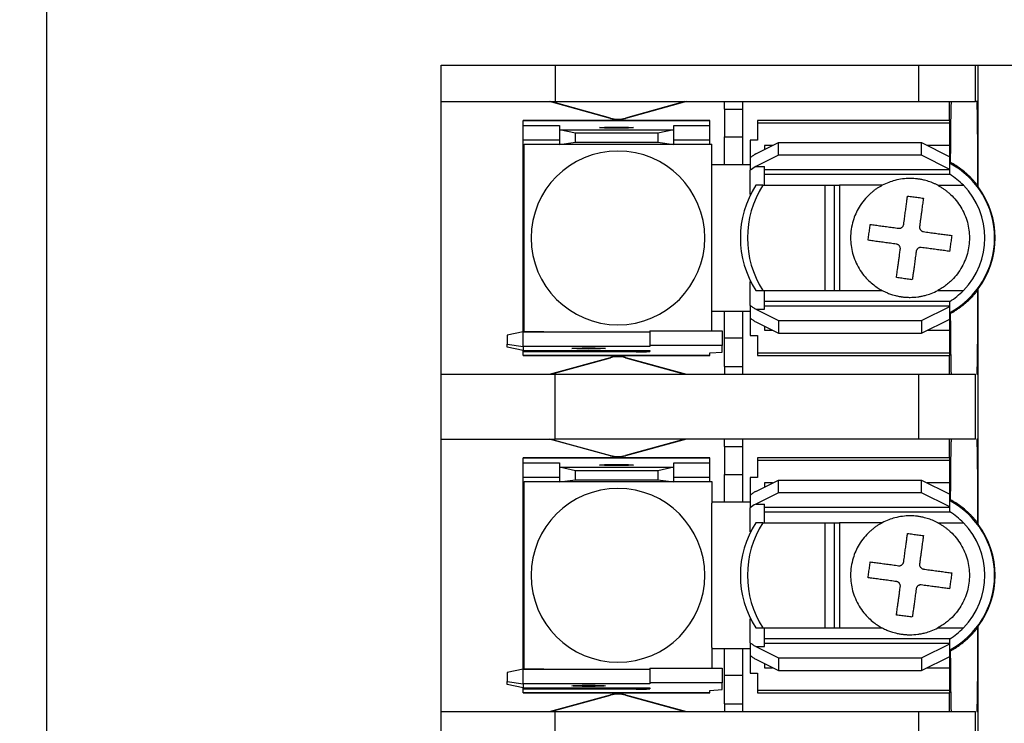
# Model space of a CAD drawing. Header units: millimetres. Extents: x 19 to 819, y 19 to 629.
# Tile 5 of 17: x 139 to 194, y 482 to 521. Entities that reach past the tile are written whole.
import ezdxf

# ---------------------------------------------------------------- set-up
doc = ezdxf.new("R2010")
doc.units = ezdxf.units.MM
doc.header["$LTSCALE"] = 3
doc.linetypes.add('SLD-Solid', pattern=[0])
doc.styles.add('SLDTEXTSTYLE0', font='VERDANA.TTF')
doc.dimstyles.new('SLDDIMSTYLE1', dxfattribs={"dimtxt": 6.474023, "dimasz": 9.906, "dimexe": 0, "dimexo": 0.0625, "dimgap": 1.618506, "dimtad": 0, "dimtih": 1, "dimtoh": 1, "dimrnd": 1e-09, "dimzin": 12, "dimdsep": 46, "dimtxsty": 'SLDTEXTSTYLE0', "dimsah": 1, "dimcen": 0.09, "dimadec": 0, "dimazin": 3, "dimtfac": 1, "dimtofl": 0, "dimtmove": 0, "dimatfit": 3, "dimfxl": 0, "dimfrac": 2, "dimtolj": 1, "dimtzin": 12, "dimarcsym": 0})

# ---------------------------------------------------------------- blocks, each defined once
blk = doc.blocks.new('_D_7')
at = {"color": 7, "linetype": 'SLD-Solid', "lineweight": 0}
for p, q in [((144.024, 547.491), (91.608, 547.491)), ((101.133, 547.491), (101.133, 502.773)), ((91.514, 491.035), (89.34, 491.035)), ((89.34, 491.035), (89.34, 480.745)), ((110.752, 491.035), (112.926, 491.035)), ((112.926, 491.035), (112.926, 480.745)), ((89.34, 480.745), (91.514, 480.745)), ((112.926, 480.745), (110.752, 480.745)), ((101.133, 433.191), (101.133, 479.296)), ((144.024, 433.191), (91.608, 433.191))]:
    blk.add_line(p, q, dxfattribs=at)
at = {"color": 7, "linetype": 'SLD-Solid', "lineweight": 18}
for points in [[(101.133, 547.491), (99.609, 537.585), (102.657, 537.585)], [(101.133, 433.191), (102.657, 443.097), (99.609, 443.097)]]:
    blk.add_solid(points, dxfattribs=at)
at = {"color": 7, "linetype": 'SLD-Solid', "lineweight": 18, "char_height": 6.35, "attachment_point": 1, "style": 'SLDTEXTSTYLE0'}
for s, insert in [('114.3', (88.821, 500.549)), ('4.50', (91.514, 488.81))]:
    blk.add_mtext(s, dxfattribs=dict(at, insert=insert))

msp = doc.modelspace()

# ---------------------------------------------------------------- linework, layer by layer
for p, q in [((140.959, 454.491), (140.959, 526.191)), ((162.859, 516.65), (162.859, 518.68)), ((162.859, 518.68), (169.209, 518.68)), ((169.209, 518.68), (169.209, 516.65)), ((169.209, 518.68), (189.39, 518.68)), ((189.39, 518.68), (189.39, 516.65)), ((189.39, 518.68), (192.565, 518.68)), ((192.565, 516.65), (192.565, 518.68)), ((192.565, 518.68), (192.704, 518.68)), ((192.704, 516.65), (192.704, 518.68)), ((192.704, 518.68), (209.214, 518.68)), ((162.859, 516.65), (169.209, 516.65)), ((162.859, 501.512), (162.859, 516.65)), ((172.271, 515.716), (168.879, 516.65)), ((172.276, 515.737), (168.962, 516.65)), ((169.209, 516.65), (189.39, 516.65)), ((176.415, 516.65), (173.101, 515.737)), ((176.499, 516.65), (173.107, 515.716)), ((178.607, 516.239), (178.607, 516.65)), ((179.623, 516.239), (179.623, 516.65)), ((189.39, 516.65), (192.565, 516.65)), ((191.116, 515.609), (191.116, 516.65)), ((192.628, 516.65), (192.565, 516.65)), ((192.704, 516.65), (192.628, 516.65)), ((192.704, 511.913), (192.704, 516.65)), ((178.607, 516.239), (178.607, 514.686)), ((178.607, 516.239), (179.623, 516.239)), ((179.623, 514.686), (179.623, 516.239)), ((177.794, 515.609), (167.431, 515.609)), ((167.431, 515.609), (167.431, 515.608)), ((167.431, 515.325), (167.431, 515.608)), ((167.431, 515.608), (177.794, 515.608)), ((172.271, 515.716), (172.276, 515.737)), ((173.101, 515.737), (173.107, 515.716)), ((177.794, 515.608), (177.794, 515.609)), ((177.794, 515.325), (177.794, 515.608)), ((191.129, 515.609), (180.436, 515.609)), ((180.436, 515.609), (180.436, 515.477)), ((180.436, 515.477), (180.436, 514.506)), ((180.436, 515.477), (191.129, 515.477)), ((191.129, 515.477), (191.129, 515.609)), ((191.129, 514.212), (191.129, 515.477)), ((167.431, 515.325), (169.437, 515.325)), ((167.431, 514.513), (167.431, 515.325)), ((169.437, 515.325), (169.437, 515.079)), ((169.437, 515.079), (169.437, 514.267)), ((170.326, 514.892), (169.437, 515.079)), ((169.437, 515.079), (175.787, 515.079)), ((170.326, 514.393), (170.326, 514.892)), ((174.898, 514.892), (170.326, 514.892)), ((175.787, 515.079), (174.898, 514.892)), ((174.898, 514.892), (174.898, 514.393)), ((175.787, 515.325), (177.794, 515.325)), ((175.787, 515.079), (175.787, 515.325)), ((175.787, 514.267), (175.787, 515.079)), ((177.794, 514.513), (177.794, 515.325)), ((169.437, 514.513), (167.431, 514.513)), ((167.431, 513.653), (167.431, 514.513)), ((169.437, 514.267), (170.326, 514.393)), ((170.326, 514.393), (174.898, 514.393)), ((174.898, 514.393), (175.787, 514.267)), ((177.794, 514.513), (175.787, 514.513)), ((177.794, 514.29), (177.794, 514.513)), ((178.607, 514.686), (179.623, 514.686)), ((178.607, 513.145), (178.607, 514.686)), ((179.623, 513.145), (179.623, 514.686)), ((180.436, 514.506), (180.029, 514.506)), ((180.029, 514.506), (180.029, 513.535)), ((180.344, 513.744), (181.604, 514.374)), ((181.604, 513.67), (181.604, 514.374)), ((181.604, 514.374), (189.554, 514.374)), ((189.554, 513.67), (189.554, 514.374)), ((189.554, 514.374), (191.129, 513.587)), ((167.47, 503.872), (167.47, 514.29)), ((167.47, 514.29), (169.437, 514.29)), ((175.787, 514.267), (169.437, 514.267)), ((175.787, 514.29), (177.907, 514.29)), ((177.907, 513.082), (177.907, 514.29)), ((181.279, 514.212), (180.842, 514.212)), ((180.842, 514.212), (180.842, 513.993)), ((191.129, 514.212), (189.879, 514.212)), ((191.129, 513.554), (191.129, 514.212)), ((167.47, 513.653), (167.431, 513.653)), ((167.431, 504.509), (167.431, 513.653)), ((180.029, 513.535), (180.029, 512.838)), ((181.604, 513.67), (180.344, 513.04)), ((189.554, 513.67), (181.604, 513.67)), ((191.129, 512.883), (189.554, 513.67)), ((191.129, 512.883), (191.129, 513.587)), ((178.607, 513.145), (177.907, 513.145)), ((177.908, 505.131), (177.908, 513.031)), ((179.623, 513.145), (178.607, 513.145)), ((180.029, 513.145), (179.623, 513.145)), ((180.029, 511.499), (180.029, 512.838)), ((180.344, 513.04), (180.842, 513.04)), ((180.842, 512.002), (180.842, 513.04)), ((191.129, 512.857), (180.842, 512.857)), ((191.129, 512.857), (191.129, 512.883)), ((191.129, 512.612), (191.129, 512.857)), ((180.842, 512.612), (191.129, 512.612)), ((180.743, 512.002), (180.348, 512.002)), ((180.743, 512.002), (184.193, 512.002)), ((184.193, 512.002), (184.193, 506.16)), ((184.193, 512.002), (184.728, 512.002)), ((184.728, 506.16), (184.728, 512.002)), ((184.728, 512.002), (185.008, 512.002)), ((185.008, 512.002), (185.008, 506.16)), ((187.379, 512.002), (185.008, 512.002)), ((190.459, 512.002), (191.889, 512.002)), ((192.678, 511.988), (192.704, 511.913)), ((180.029, 505.324), (180.029, 506.663)), ((180.348, 506.16), (180.743, 506.16)), ((180.743, 506.16), (184.193, 506.16)), ((180.842, 505.121), (180.842, 506.16)), ((184.193, 506.16), (184.728, 506.16)), ((184.728, 506.16), (185.008, 506.16)), ((185.008, 506.16), (187.379, 506.16)), ((190.459, 506.16), (191.889, 506.16)), ((192.704, 506.249), (192.678, 506.174)), ((192.704, 501.512), (192.704, 506.249)), ((177.907, 503.926), (177.907, 505.079)), ((180.029, 505.324), (180.029, 504.626)), ((180.344, 505.121), (181.604, 504.491)), ((180.344, 505.121), (180.842, 505.121)), ((191.129, 505.55), (180.842, 505.55)), ((180.842, 505.305), (191.129, 505.305)), ((189.554, 504.491), (191.129, 505.279)), ((191.129, 505.305), (191.129, 505.55)), ((191.129, 505.279), (191.129, 505.305)), ((191.129, 504.575), (191.129, 505.279)), ((167.431, 504.509), (167.47, 504.509)), ((167.431, 503.866), (167.431, 504.509)), ((177.907, 505.017), (178.607, 505.017)), ((178.607, 505.017), (179.623, 505.017)), ((178.607, 503.509), (178.607, 505.017)), ((179.623, 503.509), (179.623, 505.017)), ((179.623, 505.017), (180.029, 505.017)), ((180.029, 504.626), (180.029, 503.656)), ((181.604, 504.491), (181.604, 503.788)), ((181.604, 504.491), (189.554, 504.491)), ((189.554, 503.788), (191.129, 504.575)), ((189.554, 504.491), (189.554, 503.788)), ((191.129, 503.95), (191.129, 504.607)), ((180.344, 504.418), (181.604, 503.788)), ((180.842, 504.169), (180.842, 503.95)), ((180.842, 503.95), (181.279, 503.95)), ((189.879, 503.95), (191.129, 503.95)), ((191.129, 502.685), (191.129, 503.95)), ((167.431, 503.866), (166.542, 503.678)), ((166.542, 503.678), (166.542, 503.179)), ((167.431, 503.053), (167.431, 503.866)), ((167.431, 503.866), (174.467, 503.866)), ((168.574, 503.872), (167.47, 503.872)), ((174.467, 503.926), (178.48, 503.926)), ((174.467, 503.926), (174.467, 503.113)), ((178.48, 503.926), (178.48, 503.113)), ((179.623, 503.509), (178.607, 503.509)), ((178.607, 501.942), (178.607, 503.509)), ((179.623, 501.942), (179.623, 503.509)), ((180.029, 503.656), (180.436, 503.656)), ((180.436, 503.656), (180.436, 502.685)), ((181.604, 503.788), (189.554, 503.788)), ((166.542, 503.179), (167.431, 503.053)), ((166.542, 503.02), (166.542, 503.179)), ((167.431, 502.832), (166.542, 503.02)), ((167.431, 503.053), (167.431, 502.832)), ((174.467, 503.053), (167.431, 503.053)), ((178.48, 503.113), (174.467, 503.113)), ((174.467, 503.113), (174.467, 503.053)), ((178.48, 502.732), (178.48, 503.113)), ((167.431, 502.832), (174.467, 502.832)), ((167.431, 502.752), (167.431, 502.832)), ((167.431, 502.554), (167.431, 502.752)), ((173.705, 502.752), (167.431, 502.752)), ((177.794, 502.554), (167.431, 502.554)), ((167.431, 502.553), (167.431, 502.554)), ((167.431, 502.553), (177.794, 502.553)), ((168.879, 501.512), (172.271, 502.446)), ((168.962, 501.512), (172.276, 502.424)), ((172.276, 502.424), (172.271, 502.446)), ((173.107, 502.446), (173.101, 502.424)), ((173.101, 502.424), (176.415, 501.512)), ((173.107, 502.446), (176.499, 501.512)), ((173.705, 502.752), (173.705, 502.832)), ((174.467, 502.832), (174.467, 502.779)), ((177.794, 502.691), (178.48, 502.732)), ((177.794, 502.554), (177.794, 502.691)), ((177.794, 502.553), (177.794, 502.554)), ((191.129, 502.685), (180.436, 502.685)), ((180.436, 502.685), (180.436, 502.553)), ((180.436, 502.553), (191.129, 502.553)), ((191.116, 501.512), (191.116, 502.553)), ((191.129, 502.553), (191.129, 502.685)), ((178.607, 501.942), (179.623, 501.942)), ((178.607, 501.942), (178.607, 501.512)), ((179.623, 501.512), (179.623, 501.942)), ((162.859, 497.91), (162.859, 501.512)), ((162.859, 501.512), (169.209, 501.512)), ((169.209, 497.91), (169.209, 501.512)), ((169.209, 501.512), (189.39, 501.512)), ((189.39, 501.512), (189.39, 497.91)), ((189.39, 501.512), (192.565, 501.512)), ((192.565, 497.91), (192.565, 501.512)), ((192.628, 501.512), (192.704, 501.512)), ((192.704, 497.91), (192.704, 501.512)), ((162.859, 497.91), (169.209, 497.91)), ((162.859, 482.772), (162.859, 497.91)), ((172.271, 496.976), (168.879, 497.91)), ((168.962, 497.91), (172.276, 496.997)), ((189.39, 497.91), (169.209, 497.91)), ((176.415, 497.91), (173.101, 496.997)), ((176.499, 497.91), (173.107, 496.976)), ((178.607, 497.499), (178.607, 497.91)), ((179.623, 497.499), (179.623, 497.91)), ((192.565, 497.91), (189.39, 497.91)), ((191.116, 496.869), (191.116, 497.91)), ((192.704, 497.91), (192.628, 497.91)), ((192.628, 497.91), (192.628, 497.91)), ((192.704, 493.173), (192.704, 497.91)), ((178.607, 497.499), (178.607, 495.946)), ((178.607, 497.499), (179.623, 497.499)), ((179.623, 495.946), (179.623, 497.499)), ((177.794, 496.869), (167.431, 496.869)), ((167.431, 496.869), (167.431, 496.868)), ((167.431, 496.585), (167.431, 496.868)), ((167.431, 496.868), (177.794, 496.868)), ((172.271, 496.976), (172.276, 496.997)), ((173.101, 496.997), (173.107, 496.976)), ((177.794, 496.868), (177.794, 496.869)), ((177.794, 496.585), (177.794, 496.868)), ((191.129, 496.869), (180.436, 496.869)), ((180.436, 496.869), (180.436, 496.737)), ((191.129, 496.737), (191.129, 496.869)), ((167.431, 496.585), (169.437, 496.585)), ((167.431, 495.773), (167.431, 496.585)), ((169.437, 496.585), (169.437, 496.339)), ((169.437, 496.339), (169.437, 495.527)), ((170.326, 496.152), (169.437, 496.339)), ((169.437, 496.339), (175.787, 496.339)), ((175.787, 496.339), (174.898, 496.152)), ((175.787, 496.585), (177.794, 496.585)), ((175.787, 496.339), (175.787, 496.585)), ((175.787, 495.527), (175.787, 496.339)), ((177.794, 495.773), (177.794, 496.585)), ((180.436, 496.737), (180.436, 495.766)), ((180.436, 496.737), (191.129, 496.737)), ((191.129, 495.472), (191.129, 496.737)), ((169.437, 495.773), (167.431, 495.773)), ((167.431, 494.913), (167.431, 495.773)), ((170.326, 495.653), (170.326, 496.152)), ((174.898, 496.152), (170.326, 496.152)), ((174.898, 496.152), (174.898, 495.653)), ((177.794, 495.773), (175.787, 495.773)), ((177.794, 495.55), (177.794, 495.773)), ((178.607, 495.946), (179.623, 495.946)), ((178.607, 494.405), (178.607, 495.946)), ((179.623, 494.405), (179.623, 495.946)), ((180.436, 495.766), (180.029, 495.766)), ((180.029, 495.766), (180.029, 494.795)), ((167.47, 495.55), (169.437, 495.55)), ((167.47, 485.132), (167.47, 495.55)), ((169.437, 495.527), (170.326, 495.653)), ((175.787, 495.527), (169.437, 495.527)), ((170.326, 495.653), (174.898, 495.653)), ((174.898, 495.653), (175.787, 495.527)), ((175.787, 495.55), (177.907, 495.55)), ((177.907, 495.55), (177.907, 494.342)), ((180.344, 495.004), (181.604, 495.634)), ((181.279, 495.472), (180.842, 495.472)), ((180.842, 495.472), (180.842, 495.253)), ((181.604, 494.93), (181.604, 495.634)), ((181.604, 495.634), (189.554, 495.634)), ((189.554, 494.93), (189.554, 495.634)), ((189.554, 495.634), (191.129, 494.847)), ((191.129, 495.472), (189.879, 495.472)), ((191.129, 494.814), (191.129, 495.472)), ((167.431, 485.769), (167.431, 494.913)), ((180.029, 494.795), (180.029, 494.098)), ((181.604, 494.93), (180.344, 494.3)), ((189.554, 494.93), (181.604, 494.93)), ((191.129, 494.143), (189.554, 494.93)), ((191.129, 494.143), (191.129, 494.847)), ((178.607, 494.405), (177.907, 494.405)), ((177.908, 494.291), (177.907, 494.342)), ((177.908, 486.391), (177.908, 494.291)), ((179.623, 494.405), (178.607, 494.405)), ((180.029, 494.405), (179.623, 494.405)), ((180.029, 492.759), (180.029, 494.098)), ((180.344, 494.3), (180.842, 494.3)), ((180.842, 493.262), (180.842, 494.3)), ((191.129, 494.117), (180.842, 494.117)), ((191.129, 494.117), (191.129, 494.143)), ((191.129, 493.872), (191.129, 494.117)), ((180.842, 493.872), (191.129, 493.872)), ((180.743, 493.262), (180.348, 493.262)), ((180.743, 493.262), (184.193, 493.262)), ((184.193, 493.262), (184.193, 487.42)), ((184.193, 493.262), (184.728, 493.262)), ((184.728, 487.42), (184.728, 493.262)), ((184.728, 493.262), (185.008, 493.262)), ((185.008, 493.262), (185.008, 487.42)), ((187.379, 493.262), (185.008, 493.262)), ((190.459, 493.262), (191.889, 493.262)), ((192.678, 493.248), (192.704, 493.173)), ((180.029, 486.584), (180.029, 487.923)), ((180.348, 487.42), (180.743, 487.42)), ((180.743, 487.42), (184.193, 487.42)), ((180.842, 486.381), (180.842, 487.42)), ((184.193, 487.42), (184.728, 487.42)), ((184.728, 487.42), (185.008, 487.42)), ((185.008, 487.42), (187.379, 487.42)), ((190.459, 487.42), (191.889, 487.42)), ((192.704, 487.509), (192.678, 487.434)), ((192.704, 482.772), (192.704, 487.509)), ((180.029, 486.584), (180.029, 485.886)), ((191.129, 486.81), (180.842, 486.81)), ((180.842, 486.565), (191.129, 486.565)), ((189.554, 485.751), (191.129, 486.539)), ((191.129, 486.565), (191.129, 486.81)), ((191.129, 486.539), (191.129, 486.565)), ((191.129, 485.835), (191.129, 486.539)), ((177.907, 486.339), (177.908, 486.391)), ((177.907, 486.339), (177.907, 485.186)), ((177.907, 486.277), (178.607, 486.277)), ((178.607, 486.277), (179.623, 486.277)), ((178.607, 484.769), (178.607, 486.277)), ((179.623, 484.769), (179.623, 486.277)), ((179.623, 486.277), (180.029, 486.277)), ((180.029, 485.886), (180.029, 484.916)), ((180.344, 486.381), (181.604, 485.751)), ((180.344, 486.381), (180.842, 486.381)), ((167.431, 485.769), (167.47, 485.769)), ((167.431, 485.126), (167.431, 485.769)), ((180.344, 485.678), (181.604, 485.048)), ((180.842, 485.429), (180.842, 485.21)), ((181.604, 485.751), (181.604, 485.048)), ((181.604, 485.751), (189.554, 485.751)), ((189.554, 485.048), (191.129, 485.835)), ((189.554, 485.751), (189.554, 485.048)), ((191.129, 485.21), (191.129, 485.867)), ((167.431, 485.126), (166.542, 484.938)), ((166.542, 484.938), (166.542, 484.439)), ((167.431, 484.313), (167.431, 485.126)), ((167.431, 485.126), (174.467, 485.126)), ((168.574, 485.132), (167.47, 485.132)), ((174.467, 485.186), (178.48, 485.186)), ((174.467, 485.186), (174.467, 484.373)), ((178.48, 485.186), (178.48, 484.373)), ((180.029, 484.916), (180.436, 484.916)), ((180.436, 484.916), (180.436, 483.945)), ((180.842, 485.21), (181.279, 485.21)), ((181.604, 485.048), (189.554, 485.048)), ((189.879, 485.21), (191.129, 485.21)), ((191.129, 483.945), (191.129, 485.21)), ((166.542, 484.439), (167.431, 484.313)), ((166.542, 484.28), (166.542, 484.439)), ((167.431, 484.092), (166.542, 484.28)), ((167.431, 484.313), (167.431, 484.092)), ((174.467, 484.313), (167.431, 484.313)), ((178.48, 484.373), (174.467, 484.373)), ((174.467, 484.373), (174.467, 484.313)), ((178.48, 483.992), (178.48, 484.373)), ((179.623, 484.769), (178.607, 484.769)), ((178.607, 483.202), (178.607, 484.769)), ((179.623, 483.202), (179.623, 484.769)), ((167.431, 484.092), (174.467, 484.092)), ((167.431, 484.012), (167.431, 484.092)), ((167.431, 483.814), (167.431, 484.012)), ((173.705, 484.012), (167.431, 484.012)), ((177.794, 483.814), (167.431, 483.814)), ((167.431, 483.813), (167.431, 483.814)), ((167.431, 483.813), (177.794, 483.813)), ((168.879, 482.772), (172.271, 483.706)), ((168.962, 482.772), (172.276, 483.684)), ((172.276, 483.684), (172.271, 483.706)), ((173.107, 483.706), (173.101, 483.684)), ((173.101, 483.684), (176.415, 482.772)), ((173.107, 483.706), (176.499, 482.772)), ((173.705, 484.012), (173.705, 484.092)), ((174.467, 484.092), (174.467, 484.039)), ((177.794, 483.951), (178.48, 483.992)), ((177.794, 483.814), (177.794, 483.951)), ((177.794, 483.813), (177.794, 483.814)), ((191.129, 483.945), (180.436, 483.945)), ((180.436, 483.945), (180.436, 483.813)), ((180.436, 483.813), (191.129, 483.813)), ((191.116, 482.772), (191.116, 483.813)), ((191.129, 483.813), (191.129, 483.945)), ((178.607, 483.202), (179.623, 483.202)), ((178.607, 483.202), (178.607, 482.772)), ((179.623, 482.772), (179.623, 483.202)), ((162.859, 479.17), (162.859, 482.772)), ((162.859, 482.772), (169.209, 482.772)), ((169.209, 479.17), (169.209, 482.772)), ((169.209, 482.772), (189.39, 482.772)), ((189.39, 482.772), (189.39, 479.17)), ((189.39, 482.772), (192.565, 482.772)), ((192.565, 479.17), (192.565, 482.772)), ((192.628, 482.772), (192.704, 482.772)), ((192.704, 479.17), (192.704, 482.772))]:
    msp.add_line(p, q)
at = {"flags": 128}
for points in [[(172.612, 515.173), (172.253, 515.176), (171.948, 515.183), (171.744, 515.194), (171.673, 515.206), (171.744, 515.219), (171.948, 515.229), (172.253, 515.237), (172.612, 515.239)], [(172.612, 515.239), (172.972, 515.237), (173.277, 515.229), (173.481, 515.219), (173.552, 515.206), (173.481, 515.194), (173.277, 515.183), (172.972, 515.176), (172.612, 515.173)], [(171.063, 502.91), (170.703, 502.912), (170.399, 502.919), (170.195, 502.93), (170.123, 502.943), (170.195, 502.955), (170.399, 502.966), (170.703, 502.973), (171.063, 502.975)], [(171.063, 502.975), (171.423, 502.973), (171.728, 502.966), (171.931, 502.955), (172.003, 502.943), (171.931, 502.93), (171.728, 502.919), (171.423, 502.912), (171.063, 502.91)], [(172.612, 496.433), (172.253, 496.436), (171.948, 496.443), (171.744, 496.454), (171.673, 496.466), (171.744, 496.479), (171.948, 496.489), (172.253, 496.497), (172.612, 496.499)], [(172.612, 496.499), (172.972, 496.497), (173.277, 496.489), (173.481, 496.479), (173.552, 496.466), (173.481, 496.454), (173.277, 496.443), (172.972, 496.436), (172.612, 496.433)], [(171.063, 484.17), (170.703, 484.172), (170.399, 484.179), (170.195, 484.19), (170.123, 484.203), (170.195, 484.215), (170.399, 484.226), (170.703, 484.233), (171.063, 484.235)], [(171.063, 484.235), (171.423, 484.233), (171.728, 484.226), (171.931, 484.215), (172.003, 484.203), (171.931, 484.19), (171.728, 484.179), (171.423, 484.172), (171.063, 484.17)]]:
    msp.add_lwpolyline(points, dxfattribs=at)
for centre, radius, start, end in [((172.689, 517.234), 1.575, 254.6031, 285.3969), ((172.689, 517.234), 1.553, 254.6031, 285.3969), ((172.689, 509.081), 4.826, 90, 270), ((172.689, 509.081), 4.826, 270, 90), ((188.919, 509.081), 4.699, 297.8765, 62.1235), ((176.638, 513.031), 1.27, 0, 2.3393), ((188.919, 509.081), 4.166, 44.5249, 57.9616), ((184.898, 509.081), 5.407, 147.298, 212.702), ((185.293, 509.081), 5.407, 147.298, 212.702), ((188.919, 509.081), 4.166, 315.4751, 44.5249), ((188.919, 509.081), 4.727, 323.1955, 36.8045), ((188.919, 509.081), 4.166, 302.0384, 315.4751), ((176.638, 505.131), 1.27, 357.6607, 0), ((168.739, 505.131), 1.27, 262.5235, 265.1712), ((172.689, 500.928), 1.575, 90, 105.3969), ((172.689, 500.928), 1.553, 90, 105.3969), ((172.689, 500.928), 1.575, 74.6031, 90), ((172.689, 500.928), 1.553, 74.6031, 90), ((173.895, 508.231), 5.482, 268.0109, 275.9867), ((172.689, 498.494), 1.575, 254.6031, 285.3969), ((172.689, 498.494), 1.553, 254.6031, 285.3969), ((172.689, 490.341), 4.826, 90, 270), ((172.689, 490.341), 4.826, 270, 90), ((188.919, 490.341), 4.699, 297.8765, 62.1235), ((188.919, 490.341), 4.166, 44.5249, 57.9616), ((184.898, 490.341), 5.407, 147.298, 212.702), ((185.293, 490.341), 5.407, 147.298, 212.702), ((188.919, 490.341), 4.166, 315.4751, 44.5249), ((188.919, 490.341), 4.727, 323.1955, 36.8045), ((188.919, 490.341), 4.166, 302.0384, 315.4751), ((168.739, 486.391), 1.27, 262.5235, 265.1712), ((172.689, 482.188), 1.575, 90, 105.3969), ((172.689, 482.188), 1.553, 90, 105.3969), ((172.689, 482.188), 1.575, 74.6031, 90), ((172.689, 482.188), 1.553, 74.6031, 90), ((173.895, 489.491), 5.482, 268.0109, 275.9867)]:
    msp.add_arc(centre, radius, start, end)
for points, knots in [([(191.175, 513.27), (191.176, 513.35), (191.177, 513.51), (191.178, 513.746), (191.18, 513.978), (191.182, 514.208), (191.183, 514.432), (191.185, 514.652), (191.187, 514.866), (191.19, 515.073), (191.192, 515.272), (191.194, 515.463), (191.197, 515.645), (191.199, 515.817), (191.202, 515.977), (191.205, 516.125), (191.208, 516.261), (191.211, 516.382), (191.214, 516.488), (191.217, 516.58), (191.219, 516.627), (191.22, 516.65)], [0, 0, 0, 0, 0.045517, 0.091824, 0.138922, 0.186811, 0.23549, 0.284959, 0.335219, 0.38627, 0.438111, 0.490743, 0.544165, 0.598377, 0.653381, 0.709174, 0.765758, 0.823133, 0.881298, 0.940254, 1, 1, 1, 1]), ([(192.628, 516.65), (192.629, 516.634), (192.63, 516.6), (192.633, 516.539), (192.635, 516.468), (192.637, 516.389), (192.639, 516.3), (192.642, 516.201), (192.646, 516.001), (192.651, 515.651), (192.658, 515.082), (192.665, 514.415), (192.669, 513.789), (192.673, 513.258), (192.675, 512.849), (192.677, 512.427), (192.678, 512.135), (192.678, 511.988)], [0, 0, 0, 0, 0.035252, 0.070395, 0.105475, 0.140535, 0.17562, 0.210774, 0.246043, 0.372996, 0.500017, 0.626969, 0.75399, 0.815599, 0.876978, 0.938366, 1, 1, 1, 1]), ([(180.344, 513.744), (180.292, 513.709), (180.187, 513.637), (180.082, 513.569), (180.029, 513.535)], [0, 0, 0, 0, 0.4993314, 1, 1, 1, 1]), ([(192.678, 511.988), (192.638, 512.04), (192.556, 512.143), (192.427, 512.291), (192.292, 512.433), (192.152, 512.57), (191.97, 512.732), (191.743, 512.913), (191.467, 513.104), (191.272, 513.215), (191.175, 513.27)], [0, 0, 0, 0, 0.09893, 0.197613, 0.296176, 0.394749, 0.493462, 0.664483, 0.833084, 1, 1, 1, 1]), ([(190.459, 512.002), (190.41, 512.027), (190.313, 512.076), (190.166, 512.14), (190.02, 512.195), (189.875, 512.243), (189.711, 512.288), (189.529, 512.328), (189.26, 512.37), (188.918, 512.391), (188.497, 512.365), (188.1, 512.287), (187.721, 512.167), (187.497, 512.059), (187.379, 512.002)], [0, 0, 0, 0, 0.051803, 0.101781, 0.150297, 0.197806, 0.244861, 0.30895, 0.372646, 0.500095, 0.628581, 0.767263, 0.877755, 1, 1, 1, 1]), ([(187.379, 512.002), (187.333, 511.976), (187.237, 511.924), (187.095, 511.835), (186.951, 511.734), (186.806, 511.62), (186.604, 511.442), (186.351, 511.173), (186.016, 510.7), (185.706, 510.002), (185.575, 509.115), (185.696, 508.196), (185.993, 507.497), (186.338, 507.007), (186.615, 506.705), (186.887, 506.472), (187.139, 506.294), (187.304, 506.202), (187.379, 506.16)], [0, 0, 0, 0, 0.0222803, 0.0456975, 0.0702625, 0.0959824, 0.1228611, 0.183209, 0.2503335, 0.3650119, 0.4999997, 0.6204444, 0.7496828, 0.8137771, 0.870822, 0.9208572, 0.9639109, 1, 1, 1, 1]), ([(190.459, 512.002), (190.511, 511.974), (190.613, 511.918), (190.762, 511.823), (190.905, 511.721), (191.043, 511.612), (191.244, 511.433), (191.493, 511.167), (191.755, 510.792), (191.964, 510.385), (192.161, 509.82), (192.261, 509.081), (192.161, 508.342), (191.965, 507.777), (191.756, 507.37), (191.493, 506.995), (191.218, 506.7), (190.954, 506.475), (190.715, 506.303), (190.545, 506.208), (190.459, 506.16)], [0, 0, 0, 0, 0.024593, 0.0490982, 0.0735854, 0.0981245, 0.1227852, 0.1863756, 0.2501806, 0.313767, 0.3775759, 0.5000117, 0.6224475, 0.6860379, 0.7498428, 0.8134293, 0.8772382, 0.9181627, 0.9589747, 1, 1, 1, 1]), ([(188.568, 509.834), (188.576, 509.892), (188.592, 510.008), (188.615, 510.178), (188.637, 510.341), (188.659, 510.498), (188.679, 510.648), (188.699, 510.792), (188.717, 510.929), (188.735, 511.058), (188.751, 511.181), (188.767, 511.298), (188.777, 511.371), (188.782, 511.407)], [0, 0, 0, 0, 0.100543, 0.199146, 0.295814, 0.390552, 0.483364, 0.574254, 0.663226, 0.750284, 0.835431, 0.918669, 1, 1, 1, 1]), ([(188.782, 511.407), (188.83, 511.4), (188.927, 511.387), (189.074, 511.367), (189.222, 511.347), (189.37, 511.327), (189.517, 511.307), (189.614, 511.294), (189.662, 511.287)], [0, 0, 0, 0, 0.166634, 0.333317, 0.500021, 0.666721, 0.83339, 1, 1, 1, 1]), ([(189.662, 511.287), (189.656, 511.243), (189.644, 511.153), (189.624, 511.008), (189.603, 510.853), (189.581, 510.688), (189.557, 510.512), (189.532, 510.327), (189.505, 510.131), (189.478, 509.926), (189.459, 509.785), (189.449, 509.714)], [0, 0, 0, 0, 0.099668, 0.202185, 0.307554, 0.41578, 0.526869, 0.640828, 0.757664, 0.877386, 1, 1, 1, 1]), ([(186.589, 508.949), (186.596, 508.996), (186.609, 509.092), (186.629, 509.237), (186.649, 509.384), (186.669, 509.532), (186.689, 509.681), (186.702, 509.78), (186.709, 509.83)], [0, 0, 0, 0, 0.163609, 0.328093, 0.493699, 0.660695, 0.829365, 1, 1, 1, 1]), ([(186.709, 509.83), (186.755, 509.823), (186.848, 509.811), (186.994, 509.791), (187.144, 509.771), (187.299, 509.75), (187.457, 509.728), (187.618, 509.706), (187.782, 509.684), (187.947, 509.662), (188.114, 509.639), (188.226, 509.624), (188.282, 509.616)], [0, 0, 0, 0, 0.104234, 0.207504, 0.309816, 0.411178, 0.511599, 0.611089, 0.709662, 0.807328, 0.904103, 1, 1, 1, 1]), ([(188.282, 509.616), (188.299, 509.615), (188.333, 509.612), (188.383, 509.621), (188.43, 509.638), (188.457, 509.656), (188.47, 509.666)], [0, 0, 0, 0, 0.258819, 0.515795, 0.758326, 1, 1, 1, 1]), ([(188.47, 509.666), (188.482, 509.676), (188.507, 509.697), (188.536, 509.738), (188.558, 509.783), (188.565, 509.817), (188.568, 509.834)], [0, 0, 0, 0, 0.241663, 0.484493, 0.741216, 1, 1, 1, 1]), ([(189.447, 509.68), (189.447, 509.666), (189.448, 509.638), (189.459, 509.598), (189.475, 509.56), (189.49, 509.537), (189.498, 509.526)], [0, 0, 0, 0, 0.255428, 0.502395, 0.748143, 1, 1, 1, 1]), ([(189.498, 509.526), (189.509, 509.514), (189.53, 509.489), (189.571, 509.46), (189.616, 509.438), (189.65, 509.431), (189.666, 509.428)], [0, 0, 0, 0, 0.2418069, 0.484529, 0.7413133, 1, 1, 1, 1]), ([(189.666, 509.428), (189.722, 509.42), (189.835, 509.405), (190.001, 509.383), (190.166, 509.36), (190.33, 509.338), (190.491, 509.316), (190.649, 509.295), (190.804, 509.274), (190.954, 509.253), (191.101, 509.233), (191.193, 509.221), (191.239, 509.214)], [0, 0, 0, 0, 0.09594, 0.192747, 0.290438, 0.389024, 0.48852, 0.588936, 0.690283, 0.792571, 0.895808, 1, 1, 1, 1]), ([(188.162, 508.735), (188.107, 508.743), (187.995, 508.758), (187.829, 508.781), (187.664, 508.803), (187.501, 508.825), (187.34, 508.847), (187.181, 508.869), (187.027, 508.889), (186.876, 508.91), (186.729, 508.93), (186.636, 508.942), (186.589, 508.949)], [0, 0, 0, 0, 0.095565, 0.192032, 0.289432, 0.387799, 0.487164, 0.587558, 0.689011, 0.79155, 0.895205, 1, 1, 1, 1]), ([(191.239, 509.214), (191.233, 509.164), (191.219, 509.064), (191.198, 508.914), (191.178, 508.766), (191.158, 508.619), (191.139, 508.475), (191.126, 508.381), (191.12, 508.334)], [0, 0, 0, 0, 0.1727458, 0.3426934, 0.5101221, 0.6753078, 0.8385168, 1, 1, 1, 1]), ([(188.33, 508.637), (188.319, 508.65), (188.298, 508.676), (188.257, 508.705), (188.212, 508.726), (188.179, 508.732), (188.162, 508.735)], [0, 0, 0, 0, 0.252596, 0.496698, 0.742522, 1, 1, 1, 1]), ([(188.166, 506.876), (188.172, 506.918), (188.184, 507.006), (188.203, 507.152), (188.226, 507.316), (188.251, 507.501), (188.279, 507.707), (188.31, 507.934), (188.344, 508.183), (188.368, 508.359), (188.38, 508.449)], [0, 0, 0, 0, 0.0945812, 0.1978404, 0.3097861, 0.4304234, 0.5597565, 0.6977909, 0.8445347, 1, 1, 1, 1]), ([(188.38, 508.449), (188.381, 508.466), (188.384, 508.5), (188.375, 508.55), (188.358, 508.597), (188.34, 508.624), (188.33, 508.637)], [0, 0, 0, 0, 0.2578928, 0.5155039, 0.7578267, 1, 1, 1, 1]), ([(189.261, 508.33), (189.253, 508.269), (189.236, 508.149), (189.213, 507.976), (189.191, 507.812), (189.17, 507.659), (189.151, 507.514), (189.132, 507.38), (189.115, 507.254), (189.1, 507.138), (189.085, 507.03), (189.071, 506.932), (189.059, 506.841), (189.051, 506.784), (189.047, 506.757)], [0, 0, 0, 0, 0.104633, 0.205383, 0.302256, 0.395255, 0.484382, 0.569639, 0.651028, 0.72855, 0.802206, 0.871998, 0.937929, 1, 1, 1, 1]), ([(189.359, 508.498), (189.346, 508.487), (189.322, 508.466), (189.293, 508.425), (189.271, 508.38), (189.264, 508.346), (189.261, 508.33)], [0, 0, 0, 0, 0.241985, 0.484234, 0.741933, 1, 1, 1, 1]), ([(189.547, 508.547), (189.53, 508.549), (189.497, 508.551), (189.447, 508.543), (189.4, 508.526), (189.373, 508.507), (189.359, 508.498)], [0, 0, 0, 0, 0.257412, 0.503214, 0.747339, 1, 1, 1, 1]), ([(191.12, 508.334), (191.073, 508.34), (190.98, 508.352), (190.833, 508.373), (190.682, 508.393), (190.527, 508.414), (190.369, 508.436), (190.208, 508.457), (190.045, 508.48), (189.88, 508.502), (189.714, 508.524), (189.602, 508.54), (189.547, 508.547)], [0, 0, 0, 0, 0.104749, 0.208367, 0.310881, 0.412318, 0.512707, 0.612078, 0.71046, 0.807886, 0.904389, 1, 1, 1, 1]), ([(189.047, 506.757), (188.999, 506.763), (188.901, 506.776), (188.754, 506.796), (188.607, 506.816), (188.459, 506.836), (188.312, 506.856), (188.215, 506.87), (188.166, 506.876)], [0, 0, 0, 0, 0.167136, 0.333688, 0.499952, 0.666228, 0.832811, 1, 1, 1, 1]), ([(187.379, 506.16), (187.422, 506.138), (187.503, 506.097), (187.62, 506.044), (187.766, 505.985), (187.928, 505.929), (188.122, 505.875), (188.276, 505.841), (188.394, 505.821), (188.461, 505.811), (188.529, 505.802), (188.613, 505.793), (188.749, 505.782), (188.998, 505.774), (189.276, 505.793), (189.557, 505.839), (189.802, 505.895), (190.112, 505.992), (190.336, 506.101), (190.459, 506.16)], [0, 0, 0, 0, 0.045168, 0.085104, 0.119811, 0.193043, 0.24482, 0.308746, 0.340681, 0.356642, 0.372598, 0.404497, 0.43638, 0.500099, 0.637354, 0.696363, 0.767295, 0.872249, 1, 1, 1, 1]), ([(191.175, 504.892), (191.234, 504.924), (191.351, 504.99), (191.52, 505.096), (191.686, 505.211), (191.848, 505.332), (192.029, 505.481), (192.223, 505.657), (192.403, 505.843), (192.554, 506.015), (192.636, 506.12), (192.678, 506.174)], [0, 0, 0, 0, 0.099975, 0.200459, 0.301612, 0.403595, 0.506562, 0.655073, 0.799745, 0.896986, 1, 1, 1, 1]), ([(192.678, 506.174), (192.678, 506.09), (192.677, 505.924), (192.676, 505.68), (192.675, 505.44), (192.674, 505.206), (192.673, 504.976), (192.672, 504.75), (192.669, 504.337), (192.665, 503.765), (192.659, 503.097), (192.652, 502.526), (192.645, 502.14), (192.64, 501.89), (192.636, 501.733), (192.632, 501.603), (192.629, 501.542), (192.628, 501.512)], [0, 0, 0, 0, 0.034946, 0.069766, 0.104502, 0.139198, 0.173897, 0.208642, 0.243476, 0.370058, 0.496055, 0.623584, 0.750645, 0.813274, 0.875544, 0.937702, 1, 1, 1, 1]), ([(180.344, 505.121), (180.292, 505.156), (180.187, 505.225), (180.082, 505.291), (180.029, 505.324)], [0, 0, 0, 0, 0.499491, 1, 1, 1, 1]), ([(180.029, 504.626), (180.082, 504.593), (180.187, 504.525), (180.292, 504.453), (180.344, 504.418)], [0, 0, 0, 0, 0.500669, 1, 1, 1, 1]), ([(191.22, 501.512), (191.219, 501.529), (191.218, 501.563), (191.215, 501.627), (191.213, 501.697), (191.211, 501.776), (191.209, 501.862), (191.207, 501.955), (191.205, 502.054), (191.203, 502.159), (191.201, 502.269), (191.199, 502.383), (191.198, 502.502), (191.196, 502.624), (191.194, 502.75), (191.193, 502.879), (191.191, 503.01), (191.19, 503.143), (191.188, 503.277), (191.187, 503.413), (191.185, 503.549), (191.184, 503.686), (191.183, 503.823), (191.182, 503.96), (191.181, 504.097), (191.18, 504.232), (191.179, 504.367), (191.178, 504.5), (191.177, 504.632), (191.176, 504.762), (191.176, 504.849), (191.175, 504.892)], [0, 0, 0, 0, 0.044579, 0.088437, 0.131574, 0.173989, 0.215684, 0.256657, 0.296909, 0.33644, 0.37525, 0.413338, 0.450706, 0.487352, 0.523278, 0.558482, 0.592964, 0.626726, 0.659767, 0.692086, 0.723684, 0.754561, 0.784717, 0.814151, 0.842865, 0.870857, 0.898128, 0.924678, 0.950506, 0.975614, 1, 1, 1, 1]), ([(191.175, 494.53), (191.176, 494.608), (191.177, 494.767), (191.178, 494.999), (191.18, 495.229), (191.182, 495.456), (191.183, 495.679), (191.185, 495.897), (191.187, 496.111), (191.189, 496.318), (191.192, 496.518), (191.194, 496.709), (191.197, 496.892), (191.199, 497.065), (191.202, 497.227), (191.205, 497.377), (191.207, 497.514), (191.21, 497.638), (191.214, 497.746), (191.217, 497.839), (191.219, 497.886), (191.22, 497.91)], [0, 0, 0, 0, 0.044766, 0.090407, 0.136921, 0.184309, 0.232571, 0.281707, 0.331717, 0.382601, 0.434358, 0.48699, 0.540496, 0.594875, 0.650128, 0.706256, 0.763257, 0.821132, 0.879881, 0.939503, 1, 1, 1, 1]), ([(192.628, 497.91), (192.629, 497.893), (192.63, 497.86), (192.633, 497.797), (192.635, 497.726), (192.637, 497.645), (192.639, 497.554), (192.642, 497.453), (192.646, 497.25), (192.652, 496.897), (192.659, 496.325), (192.665, 495.657), (192.67, 495.034), (192.673, 494.506), (192.675, 494.101), (192.677, 493.683), (192.678, 493.393), (192.678, 493.248)], [0, 0, 0, 0, 0.035596, 0.07112, 0.106619, 0.14214, 0.177729, 0.213432, 0.249296, 0.376345, 0.503892, 0.629834, 0.756532, 0.817367, 0.878069, 0.938869, 1, 1, 1, 1]), ([(180.344, 495.004), (180.292, 494.969), (180.187, 494.897), (180.082, 494.829), (180.029, 494.795)], [0, 0, 0, 0, 0.499331, 1, 1, 1, 1]), ([(192.678, 493.248), (192.638, 493.3), (192.556, 493.403), (192.427, 493.551), (192.292, 493.693), (192.152, 493.83), (191.97, 493.992), (191.743, 494.173), (191.467, 494.364), (191.272, 494.475), (191.175, 494.53)], [0, 0, 0, 0, 0.09893, 0.197613, 0.296176, 0.394749, 0.493462, 0.664483, 0.833084, 1, 1, 1, 1]), ([(190.459, 493.262), (190.41, 493.287), (190.313, 493.336), (190.166, 493.4), (190.02, 493.455), (189.875, 493.503), (189.711, 493.548), (189.529, 493.588), (189.26, 493.63), (188.918, 493.651), (188.497, 493.625), (188.1, 493.547), (187.721, 493.427), (187.497, 493.319), (187.379, 493.262)], [0, 0, 0, 0, 0.0518027, 0.1017815, 0.1502974, 0.1978063, 0.2448607, 0.3089496, 0.3726465, 0.5000954, 0.6285807, 0.7672633, 0.8777549, 1, 1, 1, 1]), ([(187.379, 493.262), (187.333, 493.236), (187.237, 493.184), (187.095, 493.095), (186.951, 492.994), (186.806, 492.88), (186.604, 492.702), (186.351, 492.433), (186.016, 491.96), (185.706, 491.262), (185.575, 490.375), (185.696, 489.456), (185.993, 488.757), (186.338, 488.267), (186.615, 487.965), (186.887, 487.732), (187.139, 487.554), (187.304, 487.462), (187.379, 487.42)], [0, 0, 0, 0, 0.02228, 0.045697, 0.070263, 0.095982, 0.122861, 0.183209, 0.250333, 0.365012, 0.5, 0.620444, 0.749683, 0.813777, 0.870822, 0.920857, 0.963911, 1, 1, 1, 1]), ([(190.459, 493.262), (190.511, 493.234), (190.613, 493.178), (190.762, 493.083), (190.905, 492.981), (191.043, 492.872), (191.244, 492.693), (191.493, 492.427), (191.755, 492.052), (191.964, 491.645), (192.161, 491.08), (192.261, 490.341), (192.161, 489.602), (191.965, 489.037), (191.756, 488.63), (191.493, 488.255), (191.218, 487.96), (190.954, 487.735), (190.715, 487.563), (190.545, 487.468), (190.459, 487.42)], [0, 0, 0, 0, 0.024593, 0.049098, 0.073585, 0.098125, 0.122785, 0.186376, 0.250181, 0.313767, 0.377576, 0.500012, 0.622447, 0.686038, 0.749843, 0.813429, 0.877238, 0.918163, 0.958975, 1, 1, 1, 1]), ([(188.568, 491.094), (188.576, 491.152), (188.592, 491.268), (188.615, 491.438), (188.637, 491.601), (188.659, 491.758), (188.679, 491.908), (188.699, 492.052), (188.717, 492.189), (188.735, 492.318), (188.751, 492.441), (188.767, 492.558), (188.777, 492.631), (188.782, 492.667)], [0, 0, 0, 0, 0.100543, 0.199146, 0.295814, 0.390552, 0.483364, 0.574254, 0.663226, 0.750284, 0.835431, 0.918669, 1, 1, 1, 1]), ([(188.782, 492.667), (188.83, 492.66), (188.927, 492.647), (189.074, 492.627), (189.222, 492.607), (189.37, 492.587), (189.517, 492.567), (189.614, 492.554), (189.662, 492.547)], [0, 0, 0, 0, 0.166634, 0.333317, 0.500021, 0.666721, 0.83339, 1, 1, 1, 1]), ([(189.662, 492.547), (189.656, 492.503), (189.644, 492.413), (189.624, 492.268), (189.603, 492.113), (189.581, 491.948), (189.557, 491.772), (189.532, 491.587), (189.505, 491.391), (189.478, 491.186), (189.459, 491.045), (189.449, 490.974)], [0, 0, 0, 0, 0.099668, 0.202185, 0.307554, 0.41578, 0.526869, 0.640828, 0.757664, 0.877386, 1, 1, 1, 1]), ([(186.589, 490.209), (186.596, 490.256), (186.609, 490.352), (186.629, 490.497), (186.649, 490.644), (186.669, 490.792), (186.689, 490.941), (186.702, 491.04), (186.709, 491.09)], [0, 0, 0, 0, 0.163609, 0.328093, 0.493699, 0.660695, 0.829365, 1, 1, 1, 1]), ([(186.709, 491.09), (186.755, 491.083), (186.848, 491.071), (186.994, 491.051), (187.144, 491.031), (187.299, 491.01), (187.457, 490.988), (187.618, 490.966), (187.782, 490.944), (187.947, 490.922), (188.114, 490.899), (188.226, 490.884), (188.282, 490.876)], [0, 0, 0, 0, 0.104234, 0.207504, 0.309816, 0.411178, 0.511599, 0.611089, 0.709662, 0.807328, 0.904103, 1, 1, 1, 1]), ([(188.282, 490.876), (188.299, 490.875), (188.333, 490.872), (188.383, 490.881), (188.43, 490.898), (188.457, 490.916), (188.47, 490.926)], [0, 0, 0, 0, 0.2588188, 0.5157952, 0.7583261, 1, 1, 1, 1]), ([(188.47, 490.926), (188.482, 490.936), (188.507, 490.957), (188.536, 490.998), (188.558, 491.043), (188.565, 491.077), (188.568, 491.094)], [0, 0, 0, 0, 0.241663, 0.484493, 0.741216, 1, 1, 1, 1]), ([(189.447, 490.94), (189.447, 490.926), (189.448, 490.898), (189.459, 490.858), (189.475, 490.82), (189.49, 490.797), (189.498, 490.786)], [0, 0, 0, 0, 0.255433, 0.502401, 0.748147, 1, 1, 1, 1]), ([(189.498, 490.786), (189.509, 490.774), (189.53, 490.749), (189.571, 490.72), (189.616, 490.698), (189.65, 490.691), (189.666, 490.688)], [0, 0, 0, 0, 0.241807, 0.484528, 0.741313, 1, 1, 1, 1]), ([(189.666, 490.688), (189.722, 490.68), (189.835, 490.665), (190.001, 490.643), (190.166, 490.62), (190.33, 490.598), (190.491, 490.576), (190.649, 490.555), (190.804, 490.534), (190.954, 490.513), (191.101, 490.493), (191.193, 490.481), (191.239, 490.474)], [0, 0, 0, 0, 0.09594, 0.192747, 0.290438, 0.389024, 0.48852, 0.588936, 0.690283, 0.792571, 0.895808, 1, 1, 1, 1]), ([(191.239, 490.474), (191.233, 490.424), (191.219, 490.324), (191.198, 490.174), (191.178, 490.026), (191.158, 489.879), (191.139, 489.735), (191.126, 489.641), (191.12, 489.594)], [0, 0, 0, 0, 0.172746, 0.342693, 0.510122, 0.675308, 0.838517, 1, 1, 1, 1]), ([(188.162, 489.995), (188.107, 490.003), (187.995, 490.018), (187.829, 490.041), (187.664, 490.063), (187.501, 490.085), (187.34, 490.107), (187.181, 490.129), (187.027, 490.149), (186.876, 490.17), (186.729, 490.19), (186.636, 490.202), (186.589, 490.209)], [0, 0, 0, 0, 0.0955652, 0.1920316, 0.2894321, 0.3877991, 0.4871642, 0.5875581, 0.6890106, 0.7915505, 0.8952049, 1, 1, 1, 1]), ([(188.33, 489.897), (188.319, 489.91), (188.298, 489.936), (188.257, 489.965), (188.212, 489.986), (188.179, 489.992), (188.162, 489.995)], [0, 0, 0, 0, 0.252596, 0.496698, 0.742523, 1, 1, 1, 1]), ([(188.166, 488.136), (188.172, 488.178), (188.184, 488.266), (188.203, 488.412), (188.226, 488.576), (188.251, 488.761), (188.279, 488.967), (188.31, 489.194), (188.344, 489.443), (188.368, 489.619), (188.38, 489.709)], [0, 0, 0, 0, 0.094581, 0.19784, 0.309786, 0.430423, 0.559757, 0.697791, 0.844535, 1, 1, 1, 1]), ([(188.38, 489.709), (188.381, 489.726), (188.384, 489.76), (188.375, 489.81), (188.358, 489.857), (188.34, 489.884), (188.33, 489.897)], [0, 0, 0, 0, 0.2578936, 0.5155054, 0.7578275, 1, 1, 1, 1]), ([(189.359, 489.758), (189.346, 489.747), (189.322, 489.726), (189.293, 489.685), (189.271, 489.64), (189.264, 489.606), (189.261, 489.59)], [0, 0, 0, 0, 0.241987, 0.484237, 0.741934, 1, 1, 1, 1]), ([(189.547, 489.807), (189.53, 489.809), (189.497, 489.811), (189.447, 489.803), (189.4, 489.786), (189.373, 489.767), (189.359, 489.758)], [0, 0, 0, 0, 0.2574119, 0.5032139, 0.7473387, 1, 1, 1, 1]), ([(191.12, 489.594), (191.073, 489.6), (190.98, 489.612), (190.833, 489.633), (190.682, 489.653), (190.527, 489.674), (190.369, 489.696), (190.208, 489.717), (190.045, 489.74), (189.88, 489.762), (189.714, 489.784), (189.602, 489.8), (189.547, 489.807)], [0, 0, 0, 0, 0.104749, 0.208367, 0.310881, 0.412318, 0.512707, 0.612078, 0.71046, 0.807886, 0.904389, 1, 1, 1, 1]), ([(189.261, 489.59), (189.253, 489.529), (189.236, 489.409), (189.213, 489.236), (189.191, 489.072), (189.17, 488.919), (189.151, 488.774), (189.132, 488.64), (189.115, 488.514), (189.1, 488.398), (189.085, 488.29), (189.071, 488.192), (189.059, 488.101), (189.051, 488.044), (189.047, 488.017)], [0, 0, 0, 0, 0.104633, 0.205383, 0.302256, 0.395255, 0.484382, 0.569639, 0.651028, 0.72855, 0.802206, 0.871998, 0.937929, 1, 1, 1, 1]), ([(189.047, 488.017), (188.999, 488.023), (188.901, 488.036), (188.754, 488.056), (188.607, 488.076), (188.459, 488.096), (188.312, 488.116), (188.215, 488.13), (188.166, 488.136)], [0, 0, 0, 0, 0.167136, 0.333688, 0.499952, 0.666228, 0.832811, 1, 1, 1, 1]), ([(187.379, 487.42), (187.422, 487.398), (187.503, 487.357), (187.62, 487.304), (187.766, 487.245), (187.928, 487.189), (188.122, 487.135), (188.276, 487.101), (188.394, 487.081), (188.461, 487.071), (188.529, 487.062), (188.613, 487.053), (188.749, 487.042), (188.998, 487.034), (189.276, 487.053), (189.557, 487.099), (189.802, 487.155), (190.112, 487.252), (190.336, 487.361), (190.459, 487.42)], [0, 0, 0, 0, 0.045168, 0.085104, 0.119811, 0.193043, 0.24482, 0.308746, 0.340681, 0.356642, 0.372598, 0.404497, 0.43638, 0.500099, 0.637354, 0.696363, 0.767295, 0.872249, 1, 1, 1, 1]), ([(191.175, 486.152), (191.234, 486.184), (191.351, 486.25), (191.52, 486.356), (191.686, 486.471), (191.848, 486.592), (192.029, 486.741), (192.223, 486.917), (192.403, 487.103), (192.554, 487.275), (192.636, 487.38), (192.678, 487.434)], [0, 0, 0, 0, 0.099975, 0.200459, 0.301612, 0.403595, 0.506562, 0.655073, 0.799745, 0.896986, 1, 1, 1, 1]), ([(192.678, 487.434), (192.678, 487.35), (192.677, 487.184), (192.676, 486.94), (192.675, 486.7), (192.674, 486.466), (192.673, 486.236), (192.672, 486.01), (192.669, 485.597), (192.665, 485.025), (192.659, 484.357), (192.652, 483.786), (192.645, 483.398), (192.64, 483.147), (192.636, 482.99), (192.632, 482.861), (192.629, 482.802), (192.628, 482.772)], [0, 0, 0, 0, 0.0349467, 0.0697671, 0.1045039, 0.1392003, 0.1738995, 0.208645, 0.2434796, 0.3700633, 0.496062, 0.6235929, 0.7506556, 0.8141548, 0.8780993, 0.9394662, 1, 1, 1, 1]), ([(180.344, 486.381), (180.292, 486.416), (180.187, 486.485), (180.082, 486.551), (180.029, 486.584)], [0, 0, 0, 0, 0.499491, 1, 1, 1, 1]), ([(180.029, 485.886), (180.082, 485.853), (180.187, 485.785), (180.292, 485.713), (180.344, 485.678)], [0, 0, 0, 0, 0.500669, 1, 1, 1, 1]), ([(191.22, 482.772), (191.219, 482.789), (191.218, 482.823), (191.215, 482.887), (191.213, 482.957), (191.211, 483.036), (191.209, 483.122), (191.207, 483.215), (191.205, 483.314), (191.203, 483.419), (191.201, 483.529), (191.199, 483.643), (191.198, 483.762), (191.196, 483.884), (191.194, 484.01), (191.193, 484.139), (191.191, 484.27), (191.19, 484.403), (191.188, 484.537), (191.187, 484.673), (191.185, 484.809), (191.184, 484.946), (191.183, 485.083), (191.182, 485.22), (191.181, 485.357), (191.18, 485.492), (191.179, 485.627), (191.178, 485.76), (191.177, 485.892), (191.176, 486.022), (191.176, 486.109), (191.175, 486.152)], [0, 0, 0, 0, 0.044579, 0.088437, 0.131574, 0.173989, 0.215684, 0.256657, 0.296909, 0.33644, 0.37525, 0.413338, 0.450706, 0.487352, 0.523278, 0.558482, 0.592964, 0.626726, 0.659767, 0.692086, 0.723684, 0.754561, 0.784717, 0.814151, 0.842865, 0.870857, 0.898128, 0.924678, 0.950506, 0.975614, 1, 1, 1, 1])]:
    msp.add_open_spline(points, degree=3, knots=knots)
for points in [[(180.344, 513.04), (180.239, 512.971), (180.134, 512.903), (180.029, 512.838)], [(189.449, 509.714), (189.448, 509.703), (189.447, 509.691), (189.447, 509.68)], [(192.628, 501.512), (192.628, 501.512), (192.628, 501.512), (192.628, 501.512)], [(180.344, 494.3), (180.239, 494.231), (180.134, 494.163), (180.029, 494.098)], [(189.449, 490.974), (189.448, 490.963), (189.447, 490.951), (189.447, 490.94)], [(192.628, 482.772), (192.628, 482.772), (192.628, 482.772), (192.628, 482.772)]]:
    msp.add_open_spline(points, degree=3)

# ---------------------------------------------------------------- dimensions: what is measured, and where the dimension line sits
at = {"color": 7, "linetype": 'SLD-Solid', "lineweight": 18}
dim = msp.add_linear_dim(base=(101.133, 433.191), p1=(147.834, 547.491), p2=(147.834, 433.191), angle=90, dimstyle='SLDDIMSTYLE1', dxfattribs=at)
dim.commit()
dim.dimension.update_dxf_attribs({"geometry": '_D_7', "text_midpoint": (101.133, 491.035), "dimtype": 160})

doc.saveas('drawing.dxf')
